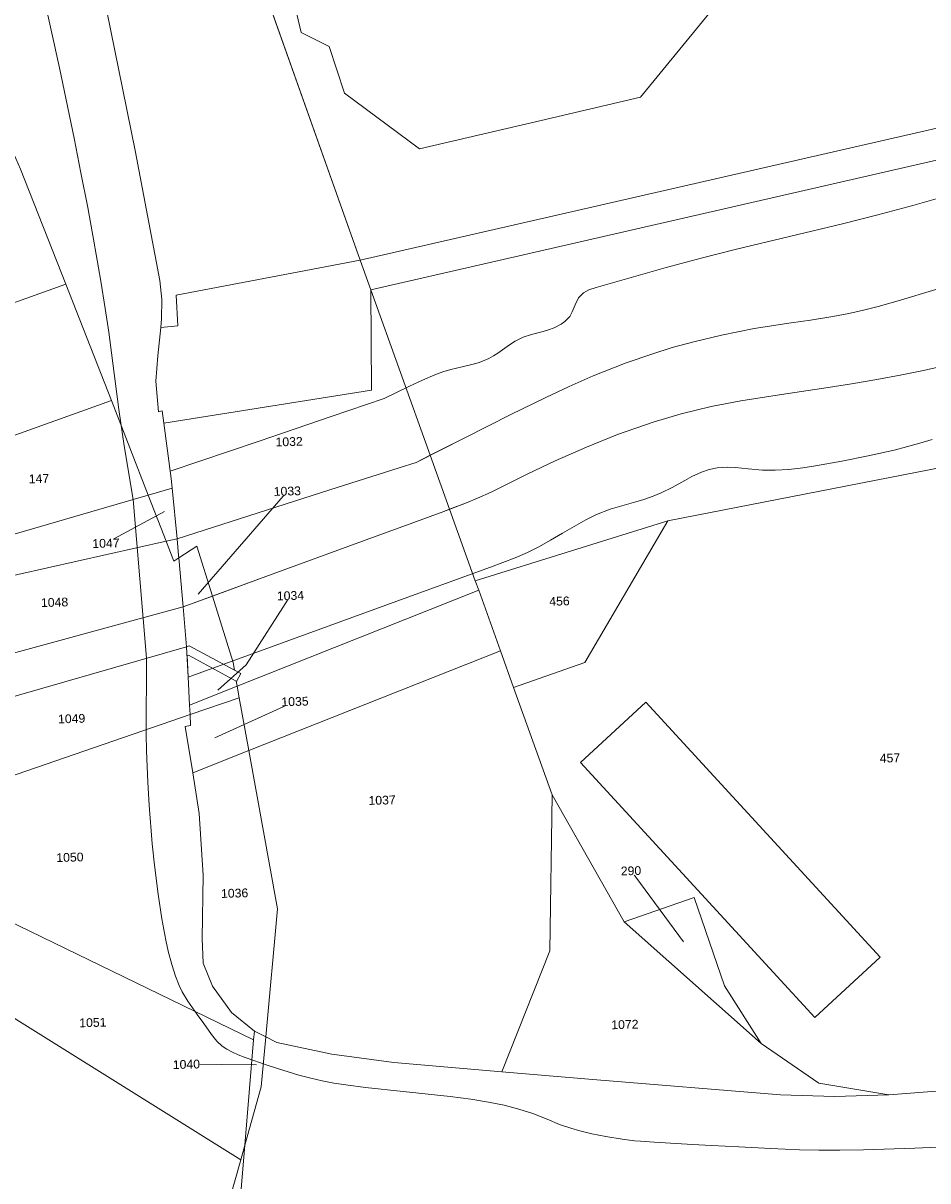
# Model space of a CAD drawing. Header units: millimetres. Extents: x -191 to 81095, y -508122 to 28741.
# Tile 153 of 251: x 4178 to 4250, y 10221 to 10313. Entities that reach past the tile are written whole.
import ezdxf

# ---------------------------------------------------------------- set-up
doc = ezdxf.new("R2010")
doc.units = ezdxf.units.MM
doc.linetypes.add('VE22-087 DB - VST Hervest-Dorsten ALK VA2736$0$1', pattern=[0])
for name, color, linetype, lineweight in [('VE22-087 DB - VST Hervest-Dorsten ALK VA2736$0$AX_BauwerkImVerkehrsbereich', 7, 'VE22-087 DB - VST Hervest-Dorsten ALK VA2736$0$1', 18), ('VE22-087 DB - VST Hervest-Dorsten ALK VA2736$0$AX_Fliessgewaesser', 7, 'VE22-087 DB - VST Hervest-Dorsten ALK VA2736$0$1', 18), ('VE22-087 DB - VST Hervest-Dorsten ALK VA2736$0$AX_Flurstueck', 9, 'VE22-087 DB - VST Hervest-Dorsten ALK VA2736$0$1', 18), ('VE22-087 DB - VST Hervest-Dorsten ALK VA2736$0$AX_Gebaeude', 7, 'VE22-087 DB - VST Hervest-Dorsten ALK VA2736$0$1', 18), ('VE22-087 DB - VST Hervest-Dorsten ALK VA2736$0$AX_Gelaendekante', 7, 'VE22-087 DB - VST Hervest-Dorsten ALK VA2736$0$1', 18), ('VE22-087 DB - VST Hervest-Dorsten ALK VA2736$0$AX_IndustrieUndGewerbeflaeche', 7, 'VE22-087 DB - VST Hervest-Dorsten ALK VA2736$0$1', 18), ('VE22-087 DB - VST Hervest-Dorsten ALK VA2736$0$AX_SportFreizeitUndErholungsflaeche', 7, 'VE22-087 DB - VST Hervest-Dorsten ALK VA2736$0$1', 18), ('VE22-087 DB - VST Hervest-Dorsten ALK VA2736$0$AX_Strassenverkehr', 7, 'VE22-087 DB - VST Hervest-Dorsten ALK VA2736$0$1', 18), ('VE22-087 DB - VST Hervest-Dorsten ALK VA2736$0$AX_Strassenverkehrsanlage', 7, 'VE22-087 DB - VST Hervest-Dorsten ALK VA2736$0$1', 18), ('VE22-087 DB - VST Hervest-Dorsten ALK VA2736$0$AX_UnlandVegetationsloseFlaeche', 7, 'VE22-087 DB - VST Hervest-Dorsten ALK VA2736$0$1', 18), ('VE22-087 DB - VST Hervest-Dorsten ALK VA2736$0$AX_Vegetationsmerkmal', 7, 'VE22-087 DB - VST Hervest-Dorsten ALK VA2736$0$1', 18), ('VE22-087 DB - VST Hervest-Dorsten ALK VA2736$0$Flurgrenzen', 9, 'VE22-087 DB - VST Hervest-Dorsten ALK VA2736$0$1', 18)]:
    doc.layers.add(name, color=color, linetype=linetype, lineweight=lineweight)
doc.layers.add('XREF ALK Kataster', color=251, linetype='Continuous')
doc.styles.add('VE22-087 DB - VST Hervest-Dorsten ALK VA2736$0$0', font='arial.ttf')

# ---------------------------------------------------------------- blocks, each defined once
blk = doc.blocks.new('VE22-087 DB - VST Hervest-Dorsten ALK VA2736')
at = {"layer": 'VE22-087 DB - VST Hervest-Dorsten ALK VA2736$0$AX_Fliessgewaesser', "color": 132, "linetype": 'VE22-087 DB - VST Hervest-Dorsten ALK VA2736$0$1', "lineweight": 13, "ltscale": 0.5, "true_color": 0x00cccc}
blk.add_polyline3d([(4251.122, 10292.222, 0), (4248.125, 10291.319, 0), (4246.507, 10290.866, 0), (4245.348, 10290.574, 0), (4244.184, 10290.316, 0), (4242.893, 10290.069, 0), (4241.122, 10289.784, 0), (4239.559, 10289.57, 0), (4236.616, 10289.105, 0), (4233.988, 10288.58, 0), (4231.796, 10288.053, 0), (4230.07, 10287.578, 0), (4228.502, 10287.096, 0), (4226.372, 10286.361, 0), (4223.756, 10285.325, 0), (4221.836, 10284.479, 0), (4219.956, 10283.6, 0), (4217.181, 10282.239, 0), (4213.489, 10280.386, 0), (4210.728, 10278.986, 0), (4212.277, 10274.676, 0), (4213.635, 10275.191, 0), (4214.51, 10275.549, 0), (4215.61, 10276.046, 0), (4216.832, 10276.651, 0), (4218.54, 10277.501, 0), (4220.709, 10278.528, 0), (4223.203, 10279.628, 0), (4225.704, 10280.635, 0), (4228.529, 10281.63, 0), (4230.79, 10282.301, 0), (4233.164, 10282.871, 0), (4235.553, 10283.327, 0), (4238.805, 10283.841, 0), (4242.507, 10284.389, 0), (4244.384, 10284.682, 0), (4246.411, 10285.027, 0), (4248.418, 10285.407, 0), (4250.136, 10285.763, 0), (4252.355, 10286.265, 0)], dxfattribs=at)
at = {"layer": 'VE22-087 DB - VST Hervest-Dorsten ALK VA2736$0$AX_Flurstueck', "linetype": 'VE22-087 DB - VST Hervest-Dorsten ALK VA2736$0$1', "lineweight": 13, "ltscale": 0.5}
for points in [[(4166.547, 10328.251, 0), (4177.079, 10303.958, 0), (4177.995, 10301.847, 0), (4181.614, 10292.649, 0), (4185.274, 10283.346, 0), (4188.206, 10275.807, 0), (4190.122, 10276.365, 0), (4190.039, 10277.139, 0), (4189.461, 10281.549, 0), (4189.331, 10282.532, 0), (4189.018, 10282.448, 0), (4188.817, 10284.892, 0), (4188.967, 10286.928, 0), (4189.206, 10289.195, 0), (4189.253, 10289.883, 0), (4189.29, 10291.415, 0), (4189.134, 10292.933, 0), (4187.173, 10303.331, 0), (4180.009, 10338.583, 0)], [(4180.009, 10338.583, 0), (4187.173, 10303.331, 0), (4189.134, 10292.933, 0), (4189.29, 10291.415, 0), (4189.253, 10289.883, 0), (4189.206, 10289.195, 0), (4190.579, 10289.331, 0), (4190.428, 10291.784, 0), (4205.135, 10294.555, 0), (4181.809, 10360.289, 0)], [(4269.381, 10229.598, 0), (4247.371, 10227.902, 0), (4243.032, 10227.773, 0), (4238.703, 10227.89, 0), (4223.733, 10229.128, 0), (4216.455, 10229.729, 0), (4207.83, 10230.485, 0), (4202.865, 10231.136, 0), (4198.476, 10232.084, 0), (4197.601, 10232.522, 0), (4197.232, 10228.541, 0), (4195.923, 10223.877, 0), (4194.804, 10210.476, 0), (4196.186, 10210.974, 0), (4197.672, 10211.237, 0), (4209.613, 10212.43, 0), (4211.823, 10212.421, 0), (4246.032, 10212.283, 0), (4251.611, 10212.769, 0)], [(4192.201, 10267.9, 0), (4199.317, 10276.119, 0)], [(4189.515, 10274.502, 0), (4184.828, 10271.958, 0)], [(4193.776, 10260.214, 0), (4196.04, 10262.234, 0), (4199.564, 10267.774, 0)], [(4193.535, 10256.416, 0), (4199.928, 10259.316, 0)], [(4230.972, 10240.115, 0), (4226.77, 10245.796, 0)], [(4196.842, 10230.309, 0), (4191.253, 10230.337, 0)], [(4194.804, 10210.476, 0), (4195.923, 10223.877, 0), (4195.598, 10222.717, 0), (4192.58, 10211.995, 0)]]:
    blk.add_polyline3d(points, dxfattribs=at)
for points in [[(4282.646, 10382.611, 0), (4277.759, 10381.645, 0), (4181.809, 10360.289, 0), (4205.135, 10294.555, 0), (4296.226, 10315.434, 0), (4290.855, 10341.989, 0)], [(4296.226, 10315.434, 0), (4205.135, 10294.555, 0), (4205.979, 10292.203, 0), (4296.72, 10312.992, 0), (4297.214, 10310.553, 0), (4302.377, 10311.814, 0), (4314.295, 10315.147, 0), (4324.402, 10320.035, 0), (4333.091, 10326.231, 0), (4341.253, 10334.243, 0), (4347.872, 10343.536, 0), (4355.576, 10357.046, 0), (4356.303, 10358.323, 0), (4349.748, 10356.923, 0), (4343.174, 10355.519, 0), (4332.723, 10353.29, 0), (4337.171, 10337.152, 0), (4329.874, 10330.076, 0), (4321.822, 10324.337, 0), (4312.456, 10319.783, 0)], [(4214.33, 10268.962, 0), (4229.722, 10273.737, 0), (4259.442, 10279.554, 0), (4266.845, 10281.005, 0), (4283.165, 10285.847, 0), (4294.329, 10288.301, 0), (4300.12, 10290.043, 0), (4299.712, 10292.094, 0), (4300.414, 10292.186, 0), (4299.422, 10295.542, 0), (4300.492, 10295.859, 0), (4299.505, 10299.232, 0), (4299.01, 10301.68, 0), (4297.214, 10310.553, 0), (4296.72, 10312.992, 0), (4205.979, 10292.203, 0), (4210.728, 10278.986, 0), (4212.277, 10274.676, 0)], [(4177.995, 10301.847, 0), (4177.079, 10303.958, 0), (4171.599, 10301.793, 0), (4175.957, 10290.628, 0), (4181.614, 10292.649, 0)], [(4205.135, 10294.555, 0), (4190.428, 10291.784, 0), (4190.579, 10289.331, 0), (4189.206, 10289.195, 0), (4188.967, 10286.928, 0), (4188.817, 10284.892, 0), (4189.018, 10282.448, 0), (4189.331, 10282.532, 0), (4189.461, 10281.549, 0), (4190.039, 10277.139, 0), (4190.122, 10276.365, 0), (4190.507, 10272.319, 0), (4190.635, 10270.98, 0), (4190.652, 10270.79, 0), (4192.078, 10271.733, 0), (4193.327, 10267.727, 0), (4194.979, 10262.424, 0), (4195.084, 10261.824, 0), (4195.59, 10261.554, 0), (4195.257, 10260.922, 0), (4195.241, 10260.932, 0), (4195.31, 10260.541, 0), (4195.471, 10259.615, 0), (4196.239, 10255.392, 0), (4216.344, 10263.358, 0), (4214.604, 10268.202, 0), (4214.33, 10268.962, 0), (4212.277, 10274.676, 0), (4210.728, 10278.986, 0), (4205.979, 10292.203, 0)], [(4175.957, 10290.628, 0), (4169.319, 10288.257, 0), (4164.637, 10286.584, 0), (4170.503, 10283.366, 0), (4171.814, 10280.115, 0), (4171.955, 10278.587, 0), (4185.274, 10283.346, 0), (4181.614, 10292.649, 0)], [(4188.206, 10275.807, 0), (4185.274, 10283.346, 0), (4171.955, 10278.587, 0), (4172.057, 10277.484, 0), (4172.803, 10271.325, 0), (4186.998, 10275.455, 0)], [(4269.381, 10229.598, 0), (4259.442, 10279.554, 0), (4229.722, 10273.737, 0), (4223.073, 10262.433, 0), (4217.391, 10260.441, 0), (4220.476, 10251.857, 0), (4226.219, 10241.716, 0), (4231.826, 10243.66, 0), (4234.249, 10236.607, 0), (4237.175, 10231.988, 0), (4241.78, 10228.824, 0), (4247.371, 10227.902, 0)], [(4190.635, 10270.98, 0), (4190.507, 10272.319, 0), (4190.122, 10276.365, 0), (4188.206, 10275.807, 0), (4189.451, 10272.607, 0), (4190.259, 10270.528, 0), (4190.652, 10270.79, 0)], [(4172.803, 10271.325, 0), (4173.022, 10268.384, 0), (4173.489, 10262.105, 0), (4173.746, 10258.645, 0), (4191.268, 10263.692, 0), (4190.992, 10266.872, 0), (4190.652, 10270.79, 0), (4190.259, 10270.528, 0), (4189.451, 10272.607, 0), (4188.206, 10275.807, 0), (4186.998, 10275.455, 0)], [(4229.722, 10273.737, 0), (4214.33, 10268.962, 0), (4214.604, 10268.202, 0), (4216.344, 10263.358, 0), (4217.391, 10260.441, 0), (4223.073, 10262.433, 0)], [(4194.979, 10262.424, 0), (4193.327, 10267.727, 0), (4192.078, 10271.733, 0), (4190.652, 10270.79, 0), (4190.992, 10266.872, 0), (4191.268, 10263.692, 0), (4191.465, 10263.753, 0), (4195.084, 10261.824, 0)], [(4191.465, 10263.753, 0), (4191.268, 10263.692, 0), (4173.746, 10258.645, 0), (4169.267, 10257.228, 0), (4169.278, 10256.507, 0), (4173.778, 10257.914, 0), (4174.039, 10252.252, 0), (4174.626, 10252.454, 0), (4191.546, 10258.266, 0), (4191.51, 10259.033, 0), (4191.326, 10262.988, 0), (4191.415, 10263.007, 0), (4195.241, 10260.932, 0), (4195.257, 10260.922, 0), (4195.59, 10261.554, 0), (4195.084, 10261.824, 0)], [(4195.471, 10259.615, 0), (4195.31, 10260.541, 0), (4195.241, 10260.932, 0), (4191.415, 10263.007, 0), (4191.326, 10262.988, 0), (4191.51, 10259.033, 0), (4191.546, 10258.266, 0)], [(4198.531, 10242.758, 0), (4197.601, 10232.522, 0), (4198.476, 10232.084, 0), (4202.865, 10231.136, 0), (4207.83, 10230.485, 0), (4216.455, 10229.729, 0), (4220.278, 10239.397, 0), (4220.476, 10251.857, 0), (4217.391, 10260.441, 0), (4216.344, 10263.358, 0), (4196.239, 10255.392, 0)], [(4196.239, 10255.392, 0), (4195.471, 10259.615, 0), (4191.546, 10258.266, 0), (4191.586, 10257.411, 0), (4191.163, 10257.315, 0), (4191.767, 10253.62, 0)], [(4192.589, 10245.443, 0), (4192.274, 10250.376, 0), (4191.767, 10253.62, 0), (4191.163, 10257.315, 0), (4191.586, 10257.411, 0), (4191.546, 10258.266, 0), (4174.626, 10252.454, 0), (4174.039, 10252.252, 0), (4169.37, 10250.648, 0), (4169.551, 10239.095, 0), (4172.583, 10237.083, 0), (4173.582, 10238.653, 0), (4175.913, 10242.318, 0), (4196.626, 10232.302, 0), (4196.684, 10232.981, 0), (4194.853, 10234.474, 0), (4193.338, 10236.576, 0), (4192.588, 10238.425, 0), (4192.507, 10240.386, 0)], [(4192.588, 10238.425, 0), (4193.338, 10236.576, 0), (4194.853, 10234.474, 0), (4196.684, 10232.981, 0), (4197.601, 10232.522, 0), (4198.531, 10242.758, 0), (4196.239, 10255.392, 0), (4191.767, 10253.62, 0), (4192.274, 10250.376, 0), (4192.589, 10245.443, 0), (4192.507, 10240.386, 0)], [(4226.219, 10241.716, 0), (4220.476, 10251.857, 0), (4220.278, 10239.397, 0), (4216.455, 10229.729, 0), (4223.733, 10229.128, 0), (4238.703, 10227.89, 0), (4243.032, 10227.773, 0), (4247.371, 10227.902, 0), (4241.78, 10228.824, 0), (4237.175, 10231.988, 0)], [(4237.175, 10231.988, 0), (4234.249, 10236.607, 0), (4231.826, 10243.66, 0), (4226.219, 10241.716, 0)], [(4175.913, 10242.318, 0), (4173.582, 10238.653, 0), (4172.583, 10237.083, 0), (4173.428, 10236.556, 0), (4195.598, 10222.717, 0), (4195.923, 10223.877, 0), (4196.626, 10232.302, 0)], [(4172.417, 10223.374, 0), (4172.049, 10220.147, 0), (4168.887, 10218.37, 0), (4161.478, 10146.286, 0), (4163.076, 10158.94, 0), (4165.61, 10159.958, 0), (4179.573, 10165.567, 0), (4181.189, 10179.97, 0), (4185.335, 10193.686, 0), (4192.58, 10211.995, 0), (4195.598, 10222.717, 0), (4173.428, 10236.556, 0), (4172.583, 10237.083, 0), (4169.551, 10239.095, 0), (4169.76, 10225.725, 0)], [(4197.601, 10232.522, 0), (4196.684, 10232.981, 0), (4196.626, 10232.302, 0), (4195.923, 10223.877, 0), (4197.232, 10228.541, 0)]]:
    blk.add_polyline3d(points, close=True, dxfattribs=at)
at = {"layer": 'VE22-087 DB - VST Hervest-Dorsten ALK VA2736$0$AX_Gelaendekante', "color": 18, "linetype": 'VE22-087 DB - VST Hervest-Dorsten ALK VA2736$0$1', "lineweight": 13, "ltscale": 0.5, "true_color": 0x520000}
for points in [[(4190.507, 10272.319, 0), (4190.122, 10276.365, 0), (4190.039, 10277.139, 0), (4189.966, 10277.702, 0)], [(4191.406, 10261.263, 0), (4191.268, 10263.692, 0), (4190.992, 10266.872, 0)]]:
    blk.add_polyline3d(points, dxfattribs=at)
at = {"layer": 'VE22-087 DB - VST Hervest-Dorsten ALK VA2736$0$AX_IndustrieUndGewerbeflaeche', "color": 253, "linetype": 'VE22-087 DB - VST Hervest-Dorsten ALK VA2736$0$1', "lineweight": 13, "ltscale": 0.5, "true_color": 0x999999}
blk.add_polyline3d([(4329.874, 10330.076, 0), (4337.171, 10337.152, 0), (4332.723, 10353.29, 0), (4326.283, 10351.736, 0), (4326.337, 10351.482, 0), (4312.098, 10348.429, 0), (4312.493, 10346.546, 0), (4296.968, 10343.275, 0), (4290.855, 10341.989, 0), (4282.646, 10382.611, 0), (4276.747, 10415.693, 0), (4219.725, 10403.011, 0), (4172.943, 10391.325, 0), (4171.472, 10390.959, 0), (4179.778, 10366.013, 0), (4181.809, 10360.289, 0), (4205.135, 10294.555, 0), (4296.226, 10315.434, 0), (4312.456, 10319.783, 0), (4321.822, 10324.337, 0)], close=True, dxfattribs=at)
at = {"layer": 'VE22-087 DB - VST Hervest-Dorsten ALK VA2736$0$AX_SportFreizeitUndErholungsflaeche', "color": 253, "linetype": 'VE22-087 DB - VST Hervest-Dorsten ALK VA2736$0$1', "lineweight": 13, "ltscale": 0.5, "true_color": 0x999999}
blk.add_polyline3d([(4180.009, 10338.583, 0), (4187.173, 10303.331, 0), (4189.134, 10292.933, 0), (4189.29, 10291.415, 0), (4189.253, 10289.883, 0), (4189.206, 10289.195, 0), (4190.579, 10289.331, 0), (4190.428, 10291.784, 0), (4205.135, 10294.555, 0), (4181.809, 10360.289, 0)], dxfattribs=at)
blk.add_polyline3d([(4205.135, 10294.555, 0), (4190.428, 10291.784, 0), (4190.579, 10289.331, 0), (4189.206, 10289.195, 0), (4188.967, 10286.928, 0), (4188.817, 10284.892, 0), (4189.018, 10282.448, 0), (4189.331, 10282.532, 0), (4189.461, 10281.549, 0), (4206.05, 10284.186, 0), (4205.979, 10292.203, 0)], close=True, dxfattribs=at)
at = {"layer": 'VE22-087 DB - VST Hervest-Dorsten ALK VA2736$0$AX_Strassenverkehr', "color": 253, "linetype": 'VE22-087 DB - VST Hervest-Dorsten ALK VA2736$0$1', "lineweight": 13, "ltscale": 0.5, "true_color": 0x999999}
blk.add_polyline3d([(4181.614, 10292.649, 0), (4175.957, 10290.628, 0), (4169.319, 10288.257, 0), (4169.735, 10286.017, 0), (4170.503, 10283.366, 0), (4171.814, 10280.115, 0), (4171.955, 10278.587, 0), (4185.274, 10283.346, 0)], close=True, dxfattribs=at)
at = {"layer": 'VE22-087 DB - VST Hervest-Dorsten ALK VA2736$0$AX_Strassenverkehrsanlage', "color": 7, "linetype": 'VE22-087 DB - VST Hervest-Dorsten ALK VA2736$0$1', "lineweight": 13, "ltscale": 0.5, "true_color": 0xf7f7f0}
blk.add_polyline3d([(4186.998, 10275.455, 0), (4188.058, 10262.768, 0)], dxfattribs=at)
at = {"layer": 'VE22-087 DB - VST Hervest-Dorsten ALK VA2736$0$AX_UnlandVegetationsloseFlaeche', "color": 253, "linetype": 'VE22-087 DB - VST Hervest-Dorsten ALK VA2736$0$1', "lineweight": 13, "ltscale": 0.5, "true_color": 0x999999}
blk.add_polyline3d([(4296.226, 10315.434, 0), (4205.135, 10294.555, 0), (4205.979, 10292.203, 0), (4210.728, 10278.986, 0), (4213.489, 10280.386, 0), (4217.181, 10282.239, 0), (4219.956, 10283.6, 0), (4221.836, 10284.479, 0), (4223.756, 10285.325, 0), (4226.372, 10286.361, 0), (4228.502, 10287.096, 0), (4230.07, 10287.578, 0), (4231.796, 10288.053, 0), (4233.988, 10288.58, 0), (4236.616, 10289.105, 0), (4239.559, 10289.57, 0), (4241.122, 10289.784, 0), (4242.893, 10290.069, 0), (4244.184, 10290.316, 0), (4245.348, 10290.574, 0), (4246.507, 10290.866, 0), (4248.125, 10291.319, 0), (4251.122, 10292.222, 0)], dxfattribs=at)
at = {"layer": 'VE22-087 DB - VST Hervest-Dorsten ALK VA2736$0$AX_Vegetationsmerkmal', "color": 7, "linetype": 'VE22-087 DB - VST Hervest-Dorsten ALK VA2736$0$1', "lineweight": 13, "ltscale": 0.5}
for points in [[(4234.052, 10315.581, 0), (4227.52, 10307.59, 0), (4219.604, 10305.732, 0), (4209.882, 10303.455, 0), (4203.875, 10307.897, 0), (4202.662, 10311.643, 0), (4200.423, 10312.763, 0), (4199.725, 10315.709, 0)], [(4188.206, 10342.259, 0), (4205.135, 10294.555, 0), (4296.226, 10315.434, 0)]]:
    blk.add_polyline3d(points, dxfattribs=at)
at = {"layer": 'VE22-087 DB - VST Hervest-Dorsten ALK VA2736$0$AX_Flurstueck', "char_height": 0.7, "attachment_point": 2, "style": 'VE22-087 DB - VST Hervest-Dorsten ALK VA2736$0$0', "bg_fill": 3, "box_fill_scale": 1, "bg_fill_color": 256, "bg_fill_transparency": 0}
for s, insert, rotation in [('1032', (4199.45, 10280.42), 1.58953), ('147', (4179.468, 10277.465), 1.58953), ('1033', (4199.307, 10276.469), 1.58953), ('1047', (4184.818, 10272.308), 1.58953), ('1048', (4180.713, 10267.59), 1.58953), ('1034', (4199.555, 10268.124), 1.58953), ('456', (4221.045, 10267.683), 1.58953), ('1035', (4199.918, 10259.666), 1.58952), ('1049', (4182.078, 10258.298), 1.58952), ('457', (4247.447, 10255.153), 1.58952), ('1037', (4206.875, 10251.786), 1.58952), ('1050', (4181.939, 10247.224), 1.58952), ('290', (4226.76, 10246.146), 1.58952), ('1036', (4195.096, 10244.357), 1.58952), ('1051', (4183.772, 10234.025), 1.58952), ('1072', (4226.271, 10233.868), 1.58952), ('1040', (4191.243, 10230.687), 1.58952)]:
    blk.add_mtext(s, dxfattribs=dict(at, insert=insert, rotation=rotation))
at = {"layer": 'VE22-087 DB - VST Hervest-Dorsten ALK VA2736$0$AX_BauwerkImVerkehrsbereich', "color": 253, "linetype": 'VE22-087 DB - VST Hervest-Dorsten ALK VA2736$0$1', "lineweight": 13, "ltscale": 0.5, "true_color": 0x999999}
blk.add_polyline3d([(4190.122, 10276.365, 0), (4188.206, 10275.807, 0), (4186.998, 10275.455, 0), (4172.803, 10271.325, 0), (4173.022, 10268.384, 0), (4173.489, 10262.105, 0), (4173.746, 10258.645, 0), (4191.268, 10263.692, 0), (4190.992, 10266.872, 0), (4190.652, 10270.79, 0), (4190.635, 10270.98, 0), (4190.507, 10272.319, 0)], close=True, dxfattribs=at)
at = {"layer": 'VE22-087 DB - VST Hervest-Dorsten ALK VA2736$0$AX_Fliessgewaesser', "color": 132, "linetype": 'VE22-087 DB - VST Hervest-Dorsten ALK VA2736$0$1', "lineweight": 13, "ltscale": 0.5, "true_color": 0x00cccc}
for points in [[(4210.728, 10278.986, 0), (4209.599, 10278.414, 0), (4208.245, 10277.979, 0), (4202.718, 10276.218, 0), (4190.507, 10272.319, 0), (4190.635, 10270.98, 0), (4190.652, 10270.79, 0), (4190.992, 10266.872, 0), (4193.327, 10267.727, 0), (4197.599, 10269.288, 0), (4205.626, 10272.232, 0), (4209.635, 10273.704, 0), (4211.817, 10274.502, 0), (4212.277, 10274.676, 0)], [(4190.507, 10272.319, 0), (4189.638, 10272.124, 0), (4173.022, 10268.384, 0), (4173.489, 10262.105, 0), (4190.992, 10266.872, 0), (4190.652, 10270.79, 0), (4190.635, 10270.98, 0)]]:
    blk.add_polyline3d(points, close=True, dxfattribs=at)
at = {"layer": 'VE22-087 DB - VST Hervest-Dorsten ALK VA2736$0$AX_Gebaeude', "color": 7, "linetype": 'VE22-087 DB - VST Hervest-Dorsten ALK VA2736$0$1', "lineweight": 13, "ltscale": 0.5}
blk.add_polyline3d([(4246.662, 10238.892, 0), (4227.942, 10259.264, 0), (4222.723, 10254.437, 0), (4241.453, 10234.087, 0)], close=True, dxfattribs=at)
at = {"layer": 'VE22-087 DB - VST Hervest-Dorsten ALK VA2736$0$AX_Gelaendekante', "color": 18, "linetype": 'VE22-087 DB - VST Hervest-Dorsten ALK VA2736$0$1', "lineweight": 13, "ltscale": 0.5, "true_color": 0x520000}
for points in [[(4189.966, 10277.702, 0), (4197.066, 10280.119, 0), (4202.822, 10282.073, 0), (4207.049, 10283.507, 0), (4209.075, 10284.496, 0), (4210.113, 10284.984, 0), (4211.099, 10285.409, 0), (4211.738, 10285.638, 0), (4212.384, 10285.826, 0), (4213.291, 10286.039, 0), (4214.049, 10286.221, 0), (4214.549, 10286.373, 0), (4214.91, 10286.502, 0), (4215.4, 10286.713, 0), (4215.784, 10286.917, 0), (4216.14, 10287.14, 0), (4217.069, 10287.793, 0), (4217.521, 10288.091, 0), (4218.157, 10288.422, 0), (4218.81, 10288.637, 0), (4219.742, 10288.868, 0), (4220.18, 10288.99, 0), (4220.638, 10289.158, 0), (4221.19, 10289.443, 0), (4221.497, 10289.67, 0), (4221.873, 10290.08, 0), (4222.07, 10290.429, 0), (4222.305, 10290.988, 0), (4222.576, 10291.545, 0), (4222.972, 10291.959, 0), (4223.407, 10292.195, 0), (4223.985, 10292.387, 0), (4226.777, 10293.183, 0), (4229.574, 10293.974, 0), (4232.377, 10294.735, 0), (4235.193, 10295.45, 0), (4243.668, 10297.474, 0), (4246.483, 10298.185, 0), (4249.289, 10298.938, 0), (4252.085, 10299.722, 0)], [(4251.122, 10292.222, 0), (4248.125, 10291.319, 0), (4246.507, 10290.866, 0), (4245.348, 10290.574, 0), (4244.184, 10290.316, 0), (4242.893, 10290.069, 0), (4241.122, 10289.784, 0), (4239.559, 10289.57, 0), (4236.616, 10289.105, 0), (4233.988, 10288.58, 0), (4231.796, 10288.053, 0), (4230.07, 10287.578, 0), (4228.502, 10287.096, 0), (4226.372, 10286.361, 0), (4223.756, 10285.325, 0), (4221.836, 10284.479, 0), (4219.956, 10283.6, 0), (4217.181, 10282.239, 0), (4213.489, 10280.386, 0), (4209.599, 10278.414, 0), (4208.245, 10277.979, 0), (4202.718, 10276.218, 0), (4190.507, 10272.319, 0)], [(4190.992, 10266.872, 0), (4197.599, 10269.288, 0), (4205.626, 10272.232, 0), (4209.635, 10273.704, 0), (4211.817, 10274.502, 0), (4213.635, 10275.191, 0), (4214.51, 10275.549, 0), (4215.61, 10276.046, 0), (4216.832, 10276.651, 0), (4218.54, 10277.501, 0), (4220.709, 10278.528, 0), (4223.203, 10279.628, 0), (4225.704, 10280.635, 0), (4228.529, 10281.63, 0), (4230.79, 10282.301, 0), (4233.164, 10282.871, 0), (4235.553, 10283.327, 0), (4238.805, 10283.841, 0), (4242.507, 10284.389, 0), (4244.384, 10284.682, 0), (4246.411, 10285.027, 0), (4248.418, 10285.407, 0), (4250.136, 10285.763, 0), (4252.355, 10286.265, 0)], [(4250.835, 10280.237, 0), (4249.845, 10279.942, 0), (4248.772, 10279.648, 0), (4247.78, 10279.398, 0), (4245.718, 10278.933, 0), (4243.602, 10278.512, 0), (4241.501, 10278.133, 0), (4240.49, 10277.977, 0), (4239.384, 10277.849, 0), (4238.279, 10277.782, 0), (4237.266, 10277.79, 0), (4236.133, 10277.893, 0), (4235.127, 10278.012, 0), (4234.443, 10278.042, 0), (4233.658, 10277.98, 0), (4233.011, 10277.838, 0), (4232.413, 10277.638, 0), (4231.642, 10277.277, 0), (4231.067, 10276.965, 0), (4230.055, 10276.416, 0), (4229.173, 10275.974, 0), (4228.551, 10275.708, 0), (4227.804, 10275.448, 0), (4227.163, 10275.261, 0), (4225.109, 10274.673, 0), (4224.027, 10274.243, 0), (4223.154, 10273.818, 0), (4221.297, 10272.768, 0), (4220.345, 10272.203, 0), (4219.451, 10271.698, 0), (4218.504, 10271.219, 0), (4217.517, 10270.798, 0), (4215.555, 10270.057, 0), (4207.485, 10267.121, 0), (4199.442, 10264.196, 0), (4191.406, 10261.263, 0)]]:
    blk.add_polyline3d(points, dxfattribs=at)
at = {"layer": 'VE22-087 DB - VST Hervest-Dorsten ALK VA2736$0$AX_IndustrieUndGewerbeflaeche', "color": 253, "linetype": 'VE22-087 DB - VST Hervest-Dorsten ALK VA2736$0$1', "lineweight": 13, "ltscale": 0.5, "true_color": 0x999999}
for points in [[(4269.381, 10229.598, 0), (4259.442, 10279.554, 0), (4229.722, 10273.737, 0), (4223.073, 10262.433, 0), (4217.391, 10260.441, 0), (4220.476, 10251.857, 0), (4226.219, 10241.716, 0), (4237.175, 10231.988, 0), (4241.78, 10228.824, 0), (4247.371, 10227.902, 0)], [(4229.722, 10273.737, 0), (4214.33, 10268.962, 0), (4214.604, 10268.202, 0), (4216.344, 10263.358, 0), (4217.391, 10260.441, 0), (4223.073, 10262.433, 0)]]:
    blk.add_polyline3d(points, close=True, dxfattribs=at)
at = {"layer": 'VE22-087 DB - VST Hervest-Dorsten ALK VA2736$0$AX_SportFreizeitUndErholungsflaeche', "color": 253, "linetype": 'VE22-087 DB - VST Hervest-Dorsten ALK VA2736$0$1', "lineweight": 13, "ltscale": 0.5, "true_color": 0x999999}
blk.add_polyline3d([(4214.604, 10268.202, 0), (4195.31, 10260.541, 0), (4191.51, 10259.033, 0), (4191.546, 10258.266, 0), (4191.586, 10257.411, 0), (4191.163, 10257.315, 0), (4191.767, 10253.62, 0), (4192.274, 10250.376, 0), (4192.589, 10245.443, 0), (4192.507, 10240.386, 0), (4192.588, 10238.425, 0), (4193.338, 10236.576, 0), (4194.853, 10234.474, 0), (4196.684, 10232.981, 0), (4197.601, 10232.522, 0), (4198.476, 10232.084, 0), (4202.865, 10231.136, 0), (4207.83, 10230.485, 0), (4216.455, 10229.729, 0), (4223.733, 10229.128, 0), (4238.703, 10227.89, 0), (4243.032, 10227.773, 0), (4247.371, 10227.902, 0), (4241.78, 10228.824, 0), (4237.175, 10231.988, 0), (4226.219, 10241.716, 0), (4220.476, 10251.857, 0), (4217.391, 10260.441, 0), (4216.344, 10263.358, 0)], close=True, dxfattribs=at)
at = {"layer": 'VE22-087 DB - VST Hervest-Dorsten ALK VA2736$0$AX_Strassenverkehr', "color": 253, "linetype": 'VE22-087 DB - VST Hervest-Dorsten ALK VA2736$0$1', "lineweight": 13, "ltscale": 0.5, "true_color": 0x999999}
for points in [[(4175.957, 10290.628, 0), (4181.614, 10292.649, 0), (4185.274, 10283.346, 0), (4171.955, 10278.587, 0)], [(4172.803, 10271.325, 0), (4186.998, 10275.455, 0), (4188.206, 10275.807, 0), (4190.122, 10276.365, 0), (4190.039, 10277.139, 0), (4189.461, 10281.549, 0), (4189.331, 10282.532, 0), (4189.018, 10282.448, 0), (4188.817, 10284.892, 0), (4188.967, 10286.928, 0), (4189.206, 10289.195, 0), (4189.253, 10289.883, 0), (4189.29, 10291.415, 0), (4189.134, 10292.933, 0), (4187.173, 10303.331, 0), (4180.009, 10338.583, 0)], [(4269.381, 10229.598, 0), (4247.371, 10227.902, 0), (4243.032, 10227.773, 0), (4238.703, 10227.89, 0), (4223.733, 10229.128, 0), (4216.455, 10229.729, 0), (4207.83, 10230.485, 0), (4202.865, 10231.136, 0), (4198.476, 10232.084, 0), (4197.601, 10232.522, 0), (4196.684, 10232.981, 0), (4196.626, 10232.302, 0), (4195.923, 10223.877, 0), (4194.804, 10210.476, 0), (4196.186, 10210.974, 0), (4197.672, 10211.237, 0), (4209.613, 10212.43, 0), (4211.823, 10212.421, 0), (4246.032, 10212.283, 0), (4251.611, 10212.769, 0)], [(4194.804, 10210.476, 0), (4195.923, 10223.877, 0), (4196.626, 10232.302, 0), (4196.684, 10232.981, 0), (4194.853, 10234.474, 0), (4193.338, 10236.576, 0), (4192.588, 10238.425, 0), (4192.507, 10240.386, 0), (4192.589, 10245.443, 0), (4192.274, 10250.376, 0), (4191.767, 10253.62, 0), (4191.163, 10257.315, 0), (4191.586, 10257.411, 0), (4191.546, 10258.266, 0), (4191.51, 10259.033, 0), (4191.326, 10262.988, 0), (4191.415, 10263.007, 0), (4195.241, 10260.932, 0), (4195.257, 10260.922, 0), (4195.59, 10261.554, 0), (4195.084, 10261.824, 0), (4191.465, 10263.753, 0), (4191.268, 10263.692, 0), (4173.746, 10258.645, 0)]]:
    blk.add_polyline3d(points, dxfattribs=at)
blk.add_polyline3d([(4188.206, 10275.807, 0), (4186.998, 10275.455, 0), (4172.803, 10271.325, 0), (4173.022, 10268.384, 0), (4173.489, 10262.105, 0), (4173.746, 10258.645, 0), (4191.268, 10263.692, 0), (4190.992, 10266.872, 0), (4190.652, 10270.79, 0), (4190.635, 10270.98, 0), (4190.507, 10272.319, 0), (4190.122, 10276.365, 0)], close=True, dxfattribs=at)
at = {"layer": 'VE22-087 DB - VST Hervest-Dorsten ALK VA2736$0$AX_Strassenverkehrsanlage', "color": 7, "linetype": 'VE22-087 DB - VST Hervest-Dorsten ALK VA2736$0$1', "lineweight": 13, "ltscale": 0.5, "true_color": 0xf7f7f0}
for points in [[(4186.998, 10275.455, 0), (4186.295, 10279.746, 0), (4185.866, 10282.629, 0), (4185.369, 10286.353, 0), (4185.051, 10288.811, 0), (4184.777, 10290.693, 0), (4184.421, 10292.899, 0), (4183.864, 10296.092, 0), (4183.371, 10298.77, 0), (4182.83, 10301.547, 0), (4182.285, 10304.309, 0), (4181.105, 10309.918, 0), (4179.788, 10315.977, 0)], [(4188.058, 10262.768, 0), (4188.032, 10256.719, 0), (4188.056, 10255.375, 0), (4188.164, 10252.868, 0), (4188.28, 10251.029, 0), (4188.525, 10247.956, 0), (4188.7, 10246.232, 0), (4188.986, 10243.94, 0), (4189.294, 10241.969, 0), (4189.617, 10240.248, 0), (4189.805, 10239.384, 0), (4190.082, 10238.319, 0), (4190.386, 10237.376, 0), (4190.687, 10236.628, 0), (4190.929, 10236.123, 0), (4191.362, 10235.37, 0), (4192.105, 10234.308, 0), (4192.639, 10233.588, 0), (4193.261, 10232.706, 0), (4193.683, 10232.19, 0), (4194.11, 10231.799, 0), (4194.488, 10231.541, 0), (4194.927, 10231.304, 0), (4195.381, 10231.104, 0), (4195.953, 10230.883, 0), (4197.796, 10230.256, 0), (4198.967, 10229.871, 0), (4200.247, 10229.479, 0), (4201.196, 10229.221, 0), (4202.101, 10229.01, 0), (4203.031, 10228.835, 0), (4203.998, 10228.689, 0), (4205.562, 10228.494, 0), (4208.576, 10228.168, 0), (4212.332, 10227.774, 0), (4213.975, 10227.558, 0), (4215.388, 10227.321, 0), (4216.631, 10227.062, 0), (4217.8, 10226.761, 0), (4218.923, 10226.399, 0), (4220.063, 10225.945, 0), (4221.071, 10225.539, 0), (4221.954, 10225.231, 0), (4222.686, 10225.021, 0), (4223.637, 10224.797, 0), (4224.752, 10224.581, 0), (4226.062, 10224.366, 0), (4227.044, 10224.227, 0), (4227.522, 10224.197, 0), (4228.626, 10224.129, 0), (4231.674, 10223.945, 0), (4233.198, 10223.857, 0), (4235.386, 10223.734, 0), (4237.945, 10223.603, 0), (4240.242, 10223.512, 0), (4241.786, 10223.481, 0), (4243.452, 10223.482, 0), (4245.352, 10223.518, 0), (4249.435, 10223.647, 0), (4252.536, 10223.762, 0)]]:
    blk.add_polyline3d(points, dxfattribs=at)
at = {"layer": 'VE22-087 DB - VST Hervest-Dorsten ALK VA2736$0$AX_UnlandVegetationsloseFlaeche', "color": 253, "linetype": 'VE22-087 DB - VST Hervest-Dorsten ALK VA2736$0$1', "lineweight": 13, "ltscale": 0.5, "true_color": 0x999999}
blk.add_polyline3d([(4252.355, 10286.265, 0), (4250.136, 10285.763, 0), (4248.418, 10285.407, 0), (4246.411, 10285.027, 0), (4244.384, 10284.682, 0), (4242.507, 10284.389, 0), (4238.805, 10283.841, 0), (4235.553, 10283.327, 0), (4233.164, 10282.871, 0), (4230.79, 10282.301, 0), (4228.529, 10281.63, 0), (4225.704, 10280.635, 0), (4223.203, 10279.628, 0), (4220.709, 10278.528, 0), (4218.54, 10277.501, 0), (4216.832, 10276.651, 0), (4215.61, 10276.046, 0), (4214.51, 10275.549, 0), (4213.635, 10275.191, 0), (4212.277, 10274.676, 0), (4214.33, 10268.962, 0), (4229.722, 10273.737, 0), (4259.442, 10279.554, 0)], dxfattribs=at)
for points in [[(4205.979, 10292.203, 0), (4206.05, 10284.186, 0), (4189.461, 10281.549, 0), (4190.039, 10277.139, 0), (4190.122, 10276.365, 0), (4190.507, 10272.319, 0), (4202.718, 10276.218, 0), (4208.245, 10277.979, 0), (4209.599, 10278.414, 0), (4210.728, 10278.986, 0)], [(4190.122, 10276.365, 0), (4188.206, 10275.807, 0), (4186.998, 10275.455, 0), (4172.803, 10271.325, 0), (4173.022, 10268.384, 0), (4189.638, 10272.124, 0), (4190.507, 10272.319, 0)], [(4212.277, 10274.676, 0), (4211.817, 10274.502, 0), (4209.635, 10273.704, 0), (4205.626, 10272.232, 0), (4197.599, 10269.288, 0), (4193.327, 10267.727, 0), (4190.992, 10266.872, 0), (4191.268, 10263.692, 0), (4191.465, 10263.753, 0), (4195.084, 10261.824, 0), (4195.59, 10261.554, 0), (4195.257, 10260.922, 0), (4195.241, 10260.932, 0), (4191.415, 10263.007, 0), (4191.326, 10262.988, 0), (4191.51, 10259.033, 0), (4195.31, 10260.541, 0), (4214.604, 10268.202, 0), (4214.33, 10268.962, 0)], [(4190.992, 10266.872, 0), (4173.489, 10262.105, 0), (4173.746, 10258.645, 0), (4191.268, 10263.692, 0)]]:
    blk.add_polyline3d(points, close=True, dxfattribs=at)
at = {"layer": 'VE22-087 DB - VST Hervest-Dorsten ALK VA2736$0$Flurgrenzen', "ltscale": 0.5}
for points in [[(4157.289, 10313.787, 0), (4162.278, 10287.878, 0), (4164.637, 10286.584, 0), (4170.503, 10283.366, 0), (4171.814, 10280.115, 0), (4171.955, 10278.587, 0), (4172.057, 10277.484, 0), (4172.803, 10271.325, 0), (4186.998, 10275.455, 0), (4188.206, 10275.807, 0), (4190.122, 10276.365, 0), (4190.039, 10277.139, 0), (4189.461, 10281.549, 0), (4189.331, 10282.532, 0), (4189.018, 10282.448, 0), (4188.817, 10284.892, 0), (4188.967, 10286.928, 0), (4189.206, 10289.195, 0), (4190.579, 10289.331, 0), (4190.428, 10291.784, 0), (4205.135, 10294.555, 0), (4296.226, 10315.434, 0)], [(4296.226, 10315.434, 0), (4205.135, 10294.555, 0), (4205.979, 10292.203, 0), (4210.728, 10278.986, 0), (4212.277, 10274.676, 0), (4214.33, 10268.962, 0), (4214.604, 10268.202, 0), (4216.344, 10263.358, 0), (4217.391, 10260.441, 0), (4220.476, 10251.857, 0), (4226.219, 10241.716, 0), (4237.175, 10231.988, 0), (4241.78, 10228.824, 0), (4247.371, 10227.902, 0), (4269.381, 10229.598, 0), (4311.538, 10232.832, 0), (4321.777, 10233.618, 0), (4351.241, 10235.88, 0), (4359.375, 10236.504, 0), (4384.478, 10238.368, 0), (4397.983, 10239.379, 0), (4403.878, 10240.06, 0), (4417.309, 10241.629, 0), (4436.887, 10244.155, 0)], [(4269.381, 10229.598, 0), (4247.371, 10227.902, 0), (4241.78, 10228.824, 0), (4237.175, 10231.988, 0), (4226.219, 10241.716, 0), (4220.476, 10251.857, 0), (4217.391, 10260.441, 0), (4216.344, 10263.358, 0), (4214.604, 10268.202, 0), (4214.33, 10268.962, 0), (4212.277, 10274.676, 0), (4210.728, 10278.986, 0), (4205.979, 10292.203, 0), (4205.135, 10294.555, 0), (4190.428, 10291.784, 0), (4190.579, 10289.331, 0), (4189.206, 10289.195, 0), (4188.967, 10286.928, 0), (4188.817, 10284.892, 0), (4189.018, 10282.448, 0), (4189.331, 10282.532, 0), (4189.461, 10281.549, 0), (4190.039, 10277.139, 0), (4190.122, 10276.365, 0), (4188.206, 10275.807, 0), (4186.998, 10275.455, 0), (4172.803, 10271.325, 0)]]:
    blk.add_polyline3d(points, dxfattribs=at)

msp = doc.modelspace()

# ---------------------------------------------------------------- block references
at = {"layer": 'XREF ALK Kataster', "color": 251}
msp.add_blockref('VE22-087 DB - VST Hervest-Dorsten ALK VA2736', (0, 0), dxfattribs=at)

doc.saveas('drawing.dxf')
